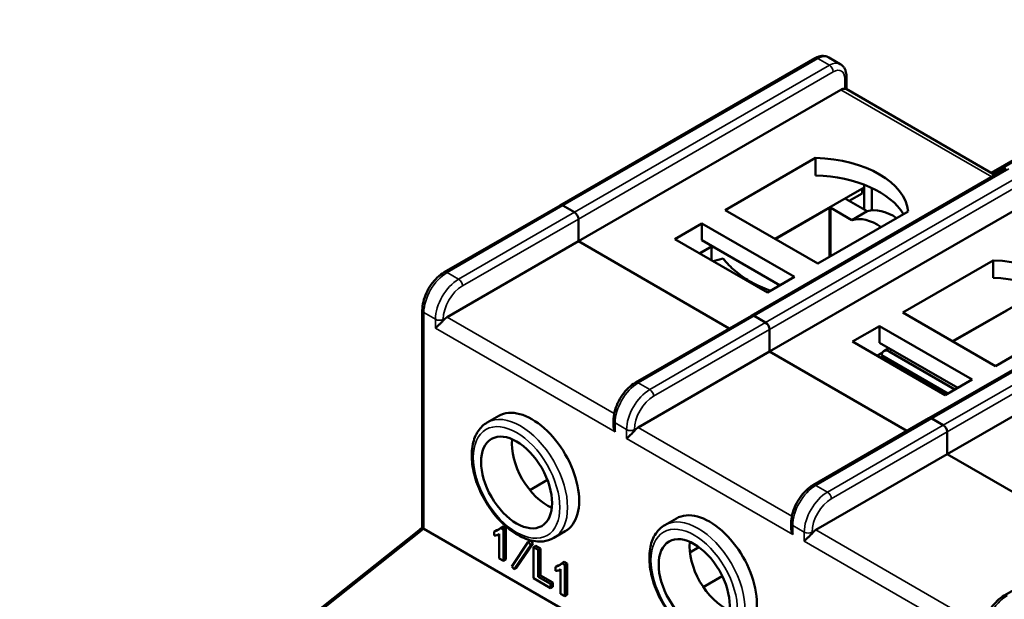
# Model space of a CAD drawing. Header units: millimetres. Extents: x 1656 to 2413, y 1480 to 1749.
# Tile 8 of 9: x 2240 to 2330, y 1645 to 1698. Entities that reach past the tile are written whole.
import ezdxf

# ---------------------------------------------------------------- set-up
doc = ezdxf.new("R2010")
doc.units = ezdxf.units.MM
doc.layers.add('Видимые тонкие (ГОСТ)', color=7, linetype='Continuous', lineweight=35)
doc.layers.add('Видимый контур (ГОСТ)', color=7, linetype='Continuous', lineweight=50)

msp = doc.modelspace()

# ---------------------------------------------------------------- linework, layer by layer
at = {"layer": 'Видимые тонкие (ГОСТ)'}
for p, q in [((2353.198, 1697.756), (2328.919, 1683.739)), ((2312.893, 1694.286), (2289.559, 1680.814)), ((2313.954, 1693.674), (2312.893, 1694.286)), ((2290.619, 1680.202), (2313.954, 1693.674)), ((2314.307, 1693.062), (2290.973, 1679.589)), ((2315.368, 1691.523), (2315.368, 1692.449)), ((2328.833, 1683.45), (2315.014, 1691.429)), ((2330.394, 1684.182), (2307.059, 1670.71)), ((2308.12, 1670.098), (2331.455, 1683.57)), ((2331.808, 1682.957), (2308.474, 1669.485)), ((2289.559, 1680.814), (2278.952, 1674.69)), ((2280.013, 1674.078), (2290.619, 1680.202)), ((2313.935, 1676.109), (2313.935, 1680.599)), ((2314.076, 1676.19), (2314.076, 1680.599)), ((2290.973, 1679.589), (2280.366, 1673.466)), ((2346.657, 1674.793), (2323.323, 1661.32)), ((2278.952, 1674.69), (2280.013, 1674.078)), ((2324.384, 1660.708), (2347.718, 1674.18)), ((2348.072, 1673.568), (2324.737, 1660.096)), ((2277.891, 1670.404), (2276.831, 1671.016)), ((2276.831, 1671.016), (2276.831, 1651.216)), ((2277.891, 1669.587), (2277.891, 1670.404)), ((2278.598, 1670.404), (2278.598, 1670.294)), ((2278.952, 1670.608), (2294.254, 1661.773)), ((2307.059, 1670.71), (2296.453, 1664.586)), ((2294.332, 1660.096), (2277.891, 1669.587)), ((2297.513, 1663.974), (2308.12, 1670.098)), ((2308.474, 1669.485), (2297.867, 1663.362)), ((2319.696, 1667.595), (2319.434, 1667.444)), ((2296.453, 1664.586), (2297.513, 1663.974)), ((2323.323, 1661.32), (2312.716, 1655.197)), ((2295.392, 1660.3), (2294.332, 1660.912)), ((2294.332, 1660.912), (2294.332, 1660.096)), ((2296.453, 1660.504), (2310.518, 1652.384)), ((2313.777, 1654.584), (2324.384, 1660.708)), ((2295.392, 1659.483), (2295.392, 1660.3)), ((2310.595, 1650.706), (2295.392, 1659.483)), ((2296.099, 1660.3), (2296.099, 1660.19)), ((2324.737, 1660.096), (2314.131, 1653.972)), ((2312.716, 1655.197), (2313.777, 1654.584)), ((2311.656, 1650.91), (2310.595, 1651.522)), ((2310.595, 1651.522), (2310.595, 1650.706)), ((2276.66, 1651.083), (2240.092, 1622.128)), ((2311.656, 1650.093), (2311.656, 1650.91)), ((2312.363, 1650.91), (2312.363, 1650.801)), ((2312.716, 1651.114), (2328.019, 1642.279)), ((2328.096, 1640.602), (2311.656, 1650.093))]:
    msp.add_line(p, q, dxfattribs=at)
for centre, major_axis, ratio, start_param, end_param in [((2312.893, 1693.878), (-0.25, 0.433), 0.57735, 5.497787, 6.283185), ((2312.893, 1692.653), (1, 1.732), 0.57735, 0, 0.785398), ((2313.954, 1692.041), (1, 1.732), 0.57735, 0, 0.785398), ((2313.954, 1693.266), (0.25, -0.433), 0.57735, 0.785398, 2.356194), ((2314.307, 1691.837), (0.75, 1.299), 0.57735, 5.497787, 7.068583), ((2315.014, 1692.653), (0.5, 0), 0.57735, 5.497787, 6.283185), ((2278.952, 1674.282), (-0.25, 0.433), 0.57735, 5.497787, 6.283185), ((2278.952, 1672.241), (-1.5, -2.598), 0.57735, 3.926991, 5.497787), ((2280.013, 1671.629), (1.5, 2.598), 0.57735, 0.785398, 2.356194), ((2280.013, 1673.67), (-0.25, 0.433), 0.57735, 3.926991, 5.497787), ((2280.366, 1671.424), (-1.25, -2.165), 0.57735, 3.926991, 5.497787), ((2277.184, 1671.22), (-0.5, 0), 0.57735, 0, 0.785398), ((2278.245, 1670.608), (-0.5, 0), 0.57735, 0.785398, 2.356194), ((2296.453, 1662.137), (-1.5, -2.598), 0.57735, 3.926991, 5.497787), ((2297.513, 1661.524), (1.5, 2.598), 0.57735, 0.785398, 2.356194), ((2296.453, 1664.178), (-0.25, 0.433), 0.57735, 5.497787, 6.283185), ((2297.513, 1663.566), (-0.25, 0.433), 0.57735, 3.926991, 5.497787), ((2297.867, 1661.32), (-1.25, -2.165), 0.57735, 3.926991, 5.497787), ((2285.669, 1655.666), (-3.05, 5.283), 0.57735, 3.141593, 6.283185), ((2294.685, 1661.116), (-0.5, 0), 0.57735, 0, 0.785398), ((2295.746, 1660.504), (-0.5, 0), 0.57735, 0.785398, 2.356194), ((2312.716, 1652.747), (-1.5, -2.598), 0.57735, 3.926991, 5.497787), ((2312.716, 1654.788), (-0.25, 0.433), 0.57735, 5.497787, 6.283185), ((2313.777, 1652.135), (1.5, 2.598), 0.57735, 0.785398, 2.356194), ((2313.777, 1654.176), (-0.25, 0.433), 0.57735, 3.926991, 5.497787), ((2314.131, 1651.931), (-1.25, -2.165), 0.57735, 3.926991, 5.497787), ((2301.933, 1646.276), (-3.05, 5.283), 0.57735, 3.141593, 6.283185), ((2276.973, 1650.909), (-0.297, 0.403), 0.493048, 6.245968, 6.283185), ((2310.949, 1651.726), (-0.5, 0), 0.57735, 0, 0.785398), ((2276.708, 1650.707), (-0.31, 0.392), 0.515698, 5.420451, 6.283185), ((2283.77, 1647.333), (-9.602, -1.232), 0.650823, 5.433083, 5.459114), ((2312.009, 1651.114), (-0.5, 0), 0.57735, 0.785398, 2.356194), ((2330.217, 1642.643), (-1.5, -2.598), 0.57735, 3.926991, 5.497787), ((2330.217, 1644.684), (-0.25, 0.433), 0.57735, 5.497787, 6.283185)]:
    msp.add_ellipse(centre, major_axis=major_axis, ratio=ratio, start_param=start_param, end_param=end_param, dxfattribs=at)
for centre in [(2285.316, 1655.462), (2301.579, 1646.072)]:
    msp.add_ellipse(centre, major_axis=(2.8, -4.85), ratio=0.57735, dxfattribs=at)
at = {"layer": 'Видимый контур (ГОСТ)'}
for p, q in [((2328.773, 1683.823), (2353.052, 1697.841)), ((2312.643, 1694.311), (2289.309, 1680.839)), ((2313.893, 1694.385), (2314.954, 1693.773)), ((2315.514, 1691.478), (2315.514, 1692.653)), ((2315.014, 1691.429), (2290.973, 1677.548)), ((2329.126, 1683.619), (2315.483, 1691.496)), ((2304.408, 1680.406), (2312.687, 1685.186)), ((2312.687, 1683.588), (2312.687, 1685.186)), ((2306.809, 1670.735), (2330.144, 1684.207)), ((2308.954, 1677.781), (2317.151, 1682.464)), ((2316.959, 1682.355), (2316.959, 1681.937)), ((2317.151, 1682.725), (2317.151, 1680.457)), ((2317.828, 1682.439), (2317.828, 1680.382)), ((2332.515, 1681.324), (2308.474, 1667.444)), ((2315.491, 1681.416), (2317.424, 1680.299)), ((2315.761, 1681.26), (2316.959, 1681.937)), ((2289.309, 1680.839), (2278.702, 1674.715)), ((2290.619, 1680.202), (2289.559, 1680.814)), ((2290.619, 1680.202), (2289.559, 1680.814)), ((2312.893, 1675.507), (2304.408, 1680.406)), ((2313.935, 1680.599), (2309.004, 1677.752)), ((2321.172, 1680.287), (2312.893, 1675.507)), ((2316.01, 1679.483), (2314.076, 1680.599)), ((2316.01, 1679.483), (2317.424, 1680.299)), ((2290.973, 1679.589), (2290.973, 1677.548)), ((2290.973, 1679.589), (2290.973, 1677.548)), ((2320.671, 1679.998), (2320.671, 1680.126)), ((2299.812, 1677.752), (2302.286, 1679.181)), ((2302.286, 1677.647), (2302.286, 1679.181)), ((2302.286, 1679.181), (2310.772, 1674.282)), ((2278.952, 1670.608), (2290.973, 1677.548)), ((2290.973, 1677.548), (2304.792, 1669.57)), ((2290.973, 1677.548), (2304.792, 1669.57)), ((2308.297, 1672.853), (2299.812, 1677.752)), ((2309.443, 1673.515), (2302.286, 1677.647)), ((2302.059, 1676.455), (2303.211, 1677.113)), ((2303.22, 1677.107), (2302.074, 1676.446)), ((2303.17, 1675.813), (2303.17, 1676.834)), ((2303.31, 1675.732), (2304.243, 1675.969)), ((2320.671, 1671.016), (2328.95, 1675.796)), ((2328.95, 1674.199), (2328.95, 1675.796)), ((2323.073, 1661.345), (2346.407, 1674.817)), ((2310.772, 1674.282), (2308.297, 1672.853)), ((2325.217, 1668.392), (2333.414, 1673.074)), ((2276.684, 1651.316), (2276.684, 1671.22)), ((2324.737, 1658.054), (2348.779, 1671.935)), ((2330.198, 1671.21), (2325.267, 1668.363)), ((2306.809, 1670.735), (2296.203, 1664.611)), ((2308.12, 1670.098), (2307.059, 1670.71)), ((2308.12, 1670.098), (2307.059, 1670.71)), ((2329.157, 1666.117), (2320.671, 1671.016)), ((2337.435, 1670.897), (2329.157, 1666.117)), ((2308.474, 1669.485), (2308.474, 1667.444)), ((2308.474, 1669.485), (2308.474, 1667.444)), ((2316.075, 1668.363), (2318.55, 1669.791)), ((2318.55, 1668.257), (2318.55, 1669.791)), ((2318.55, 1669.791), (2327.035, 1664.892)), ((2324.56, 1663.464), (2316.075, 1668.363)), ((2325.706, 1664.125), (2318.55, 1668.257)), ((2318.934, 1667.494), (2319.403, 1667.764)), ((2296.453, 1660.504), (2308.474, 1667.444)), ((2308.474, 1667.444), (2321.055, 1660.18)), ((2308.474, 1667.444), (2321.055, 1660.18)), ((2318.322, 1667.065), (2318.787, 1667.331)), ((2318.777, 1667.31), (2318.338, 1667.056)), ((2318.797, 1666.995), (2318.727, 1666.954)), ((2318.727, 1666.832), (2318.727, 1666.954)), ((2318.727, 1666.954), (2324.666, 1663.525)), ((2318.73, 1667.115), (2324.808, 1663.607)), ((2318.797, 1666.995), (2318.797, 1667.077)), ((2318.797, 1666.995), (2324.737, 1663.566)), ((2325.444, 1663.974), (2319.434, 1667.444)), ((2327.035, 1664.892), (2324.56, 1663.464)), ((2282.619, 1660.949), (2283.68, 1661.561)), ((2323.073, 1661.345), (2312.466, 1655.221)), ((2323.323, 1661.32), (2324.384, 1660.708)), ((2324.384, 1660.708), (2323.323, 1661.32)), ((2294.185, 1661.116), (2294.185, 1660.725)), ((2324.737, 1660.096), (2324.737, 1658.054)), ((2324.737, 1660.096), (2324.737, 1658.054)), ((2312.716, 1651.114), (2324.737, 1658.054)), ((2324.737, 1658.054), (2338.556, 1650.076)), ((2324.737, 1658.054), (2338.556, 1650.076)), ((2286.525, 1654.772), (2288.137, 1655.703)), ((2276.684, 1651.317), (2276.677, 1651.312)), ((2284.078, 1651.433), (2283.866, 1651.31)), ((2284.333, 1651.285), (2284.078, 1651.433)), ((2298.883, 1651.559), (2299.944, 1652.171)), ((2310.449, 1651.726), (2310.449, 1651.335)), ((2276.398, 1651.099), (2239.83, 1622.143)), ((2276.831, 1651.216), (2276.831, 1651.216)), ((2329.156, 1621.006), (2276.831, 1651.216)), ((2283.485, 1651.106), (2283.273, 1650.984)), ((2283.273, 1650.984), (2283.273, 1650.615)), ((2283.644, 1650.695), (2283.737, 1650.748)), ((2283.737, 1650.753), (2283.737, 1648.51)), ((2284.121, 1651.163), (2283.866, 1651.31)), ((2284.333, 1651.285), (2284.121, 1651.163)), ((2284.121, 1648.289), (2284.121, 1651.163)), ((2284.333, 1648.411), (2284.333, 1651.285)), ((2288.719, 1650.383), (2289.78, 1650.996)), ((2329.967, 1645.117), (2340.574, 1651.241)), ((2286.393, 1650.014), (2284.875, 1647.765)), ((2285.084, 1647.522), (2286.61, 1649.758)), ((2285.296, 1647.644), (2286.822, 1649.881)), ((2286.605, 1650.136), (2286.393, 1650.014)), ((2286.61, 1649.758), (2286.393, 1650.014)), ((2286.822, 1649.881), (2286.605, 1650.136)), ((2286.822, 1649.881), (2286.61, 1649.758)), ((2287.07, 1649.673), (2286.858, 1649.55)), ((2286.858, 1649.55), (2286.858, 1646.693)), ((2287.284, 1649.304), (2286.858, 1649.55)), ((2287.496, 1649.427), (2287.07, 1649.673)), ((2302.015, 1649.543), (2301.185, 1649.053)), ((2287.496, 1649.427), (2287.284, 1649.304)), ((2287.284, 1646.834), (2287.284, 1649.304)), ((2287.496, 1646.956), (2287.496, 1649.427)), ((2283.737, 1648.51), (2284.121, 1648.289)), ((2284.333, 1648.411), (2284.121, 1648.289)), ((2284.875, 1647.765), (2285.084, 1647.522)), ((2289.095, 1647.868), (2288.883, 1647.745)), ((2288.883, 1647.745), (2288.883, 1647.377)), ((2289.688, 1648.194), (2289.475, 1648.071)), ((2289.73, 1647.924), (2289.475, 1648.071)), ((2289.942, 1648.047), (2289.688, 1648.194)), ((2289.942, 1648.047), (2289.73, 1647.924)), ((2289.73, 1645.05), (2289.73, 1647.924)), ((2289.942, 1645.172), (2289.942, 1648.047)), ((2285.296, 1647.644), (2285.084, 1647.522)), ((2287.496, 1646.956), (2287.284, 1646.834)), ((2288.424, 1646.176), (2287.284, 1646.834)), ((2288.636, 1646.298), (2287.496, 1646.956)), ((2289.254, 1647.456), (2289.347, 1647.51)), ((2289.347, 1647.515), (2289.347, 1645.271)), ((2302.413, 1645.891), (2304.148, 1646.893)), ((2286.858, 1646.693), (2288.424, 1645.788)), ((2288.636, 1646.298), (2288.424, 1646.176)), ((2288.424, 1645.788), (2288.424, 1646.176)), ((2288.636, 1645.911), (2288.424, 1645.788)), ((2288.636, 1645.911), (2288.636, 1646.298)), ((2289.347, 1645.271), (2289.73, 1645.05)), ((2289.942, 1645.172), (2289.73, 1645.05))]:
    msp.add_line(p, q, dxfattribs=at)
for centre, major_axis, ratio, start_param, end_param in [((2315.014, 1690.612), (0.5, 0.866), 0.57735, 0.261799, 0.785398), ((2312.186, 1679.998), (9, 0), 0.57735, 0.055671, 1.515126), ((2312.186, 1678.429), (9, -0.041), 0.574319, 0.322921, 1.517739), ((2314.006, 1680.558), (-2.1, 0), 0.57735, 3.926991, 3.985748), ((2289.559, 1680.406), (-0.25, 0.433), 0.57735, 5.497787, 6.283185), ((2289.559, 1680.406), (-0.25, 0.433), 0.57735, 5.497787, 6.283185), ((2290.619, 1679.794), (-0.25, 0.433), 0.57735, 3.926991, 5.497787), ((2290.619, 1679.794), (0.25, -0.433), 0.57735, 0.785398, 2.356194), ((2314.006, 1680.558), (-0.1, 0), 0.57735, 3.926991, 5.497787), ((2319.804, 1675.374), (-2.75, 4.763), 0.57735, 5.41899, 6.15629), ((2318.39, 1674.557), (-2.75, 4.763), 0.57735, 5.41899, 6.15629), ((2303.877, 1676.426), (0.5, -0.866), 0.57735, 3.54752, 3.926991), ((2328.449, 1670.608), (9, 0), 0.57735, 0.055671, 1.515126), ((2328.45, 1669.039), (9, -0.041), 0.574319, 0.322921, 1.517739), ((2278.952, 1669.791), (0.5, 0.866), 0.57735, 0.785398, 1.308997), ((2307.059, 1670.302), (-0.25, 0.433), 0.57735, 5.497787, 6.283185), ((2307.059, 1670.302), (-0.25, 0.433), 0.57735, 5.497787, 6.283185), ((2308.12, 1669.689), (-0.25, 0.433), 0.57735, 3.926991, 5.497787), ((2308.12, 1669.689), (0.25, -0.433), 0.57735, 0.785398, 2.356194), ((2319.434, 1666.628), (-0.5, 0.866), 0.57735, 5.497787, 6.968416), ((2286.73, 1656.278), (3.05, -5.283), 0.57735, 0, 3.141593), ((2323.323, 1660.912), (-0.25, 0.433), 0.57735, 5.497787, 6.283185), ((2323.323, 1660.912), (-0.25, 0.433), 0.57735, 5.497787, 6.283185), ((2296.453, 1659.687), (0.5, 0.866), 0.57735, 0.785398, 1.308997), ((2324.384, 1660.3), (-0.25, 0.433), 0.57735, 3.926991, 5.497787), ((2324.384, 1660.3), (0.25, -0.433), 0.57735, 0.785398, 2.356194), ((2288.144, 1657.095), (-2.3, 3.984), 0.57735, 0.662228, 2.479365), ((2302.994, 1646.889), (3.05, -5.283), 0.57735, 0, 3.141593), ((2312.716, 1650.298), (0.5, 0.866), 0.57735, 0.785398, 1.308997), ((2304.408, 1647.705), (-2.3, 3.984), 0.57735, 0.662228, 2.479365)]:
    msp.add_ellipse(centre, major_axis=major_axis, ratio=ratio, start_param=start_param, end_param=end_param, dxfattribs=at)
for centre in [(2285.316, 1655.462), (2301.579, 1646.072)]:
    msp.add_ellipse(centre, major_axis=(2.3, -3.984), ratio=0.57735, dxfattribs=at)
for points, knots in [([(2312.643, 1694.311), (2312.718, 1694.355), (2312.796, 1694.392), (2312.955, 1694.455), (2313.037, 1694.48), (2313.206, 1694.515), (2313.293, 1694.524), (2313.468, 1694.522), (2313.556, 1694.511), (2313.73, 1694.465), (2313.815, 1694.431), (2313.893, 1694.385)], [3.1415927, 3.1415927, 3.1415927, 3.1415927, 3.2986723, 3.2986723, 3.4557519, 3.4557519, 3.6128316, 3.6128316, 3.7699112, 3.7699112, 3.9269908, 3.9269908, 3.9269908, 3.9269908]), ([(2315.514, 1692.653), (2315.514, 1692.74), (2315.509, 1692.826), (2315.483, 1692.996), (2315.464, 1693.08), (2315.409, 1693.243), (2315.374, 1693.322), (2315.284, 1693.473), (2315.23, 1693.544), (2315.104, 1693.672), (2315.032, 1693.728), (2314.954, 1693.773)], [1.5707963, 1.5707963, 1.5707963, 1.5707963, 1.727876, 1.727876, 1.8849556, 1.8849556, 2.0420352, 2.0420352, 2.1991149, 2.1991149, 2.3561945, 2.3561945, 2.3561945, 2.3561945]), ([(2315.483, 1691.496), (2315.482, 1691.497), (2315.482, 1691.497), (2315.457, 1691.51), (2315.419, 1691.519), (2315.368, 1691.523)], [-0.29279713, -0.29279713, -0.29279713, -0.29279713, -0.29230374, -0.29230374, -0.26722272, -0.26722272, -0.26722272, -0.26722272]), ([(2308.58, 1673.017), (2308.473, 1673.055), (2308.368, 1673.095), (2307.672, 1673.366), (2307.137, 1673.621), (2306.161, 1674.184), (2305.72, 1674.493), (2304.919, 1675.178), (2304.56, 1675.554), (2304.243, 1675.969)], [0.2065744, 0.2065744, 0.2065744, 0.2065744, 0.25, 0.25, 0.5, 0.5, 0.75, 0.75, 1, 1, 1, 1]), ([(2276.684, 1671.22), (2276.684, 1671.479), (2276.719, 1671.748), (2276.85, 1672.289), (2276.946, 1672.561), (2277.189, 1673.088), (2277.337, 1673.344), (2277.672, 1673.818), (2277.859, 1674.037), (2278.262, 1674.421), (2278.478, 1674.586), (2278.702, 1674.715)], [1.570796, 1.570796, 1.570796, 1.570796, 1.884956, 1.884956, 2.199115, 2.199115, 2.513274, 2.513274, 2.827433, 2.827433, 3.141593, 3.141593, 3.141593, 3.141593]), ([(2278.598, 1670.294), (2278.547, 1670.231), (2278.486, 1670.165), (2278.362, 1670.039), (2278.299, 1669.98), (2278.11, 1669.801), (2277.975, 1669.676), (2277.891, 1669.587)], [-0.1119079, -0.1119079, -0.1119079, -0.1119079, -0.0868269, -0.0868269, -0.0617459, -0.0617459, 0, 0, 0, 0]), ([(2296.203, 1664.611), (2295.978, 1664.482), (2295.763, 1664.317), (2295.36, 1663.933), (2295.173, 1663.714), (2294.838, 1663.239), (2294.69, 1662.984), (2294.447, 1662.457), (2294.351, 1662.185), (2294.22, 1661.644), (2294.185, 1661.375), (2294.185, 1661.116)], [3.141593, 3.141593, 3.141593, 3.141593, 3.455752, 3.455752, 3.769911, 3.769911, 4.08407, 4.08407, 4.39823, 4.39823, 4.712389, 4.712389, 4.712389, 4.712389]), ([(2282.619, 1660.949), (2282.292, 1660.76), (2282.012, 1660.491), (2281.562, 1659.819), (2281.4, 1659.408), (2281.205, 1658.462), (2281.184, 1657.919), (2281.295, 1656.773), (2281.43, 1656.169), (2281.835, 1654.969), (2282.106, 1654.374), (2282.755, 1653.247), (2283.133, 1652.715), (2283.963, 1651.765), (2284.415, 1651.347), (2285.356, 1650.667), (2285.845, 1650.406), (2286.814, 1650.085), (2287.295, 1650.02), (2288.096, 1650.109), (2288.426, 1650.214), (2288.719, 1650.383)], [3.926991, 3.926991, 3.926991, 3.926991, 4.203761, 4.203761, 4.502167, 4.502167, 4.83013, 4.83013, 5.164087, 5.164087, 5.495899, 5.495899, 5.826616, 5.826616, 6.158399, 6.158399, 6.492334, 6.492334, 6.820355, 6.820355, 7.068583, 7.068583, 7.068583, 7.068583]), ([(2294.332, 1660.096), (2294.286, 1660.196), (2294.246, 1660.31), (2294.197, 1660.527), (2294.185, 1660.629), (2294.185, 1660.725)], [-0.37909221, -0.37909221, -0.37909221, -0.37909221, -0.3458278, -0.3458278, -0.31743093, -0.31743093, -0.31743093, -0.31743093]), ([(2296.099, 1660.19), (2296.053, 1660.133), (2295.998, 1660.073), (2295.885, 1659.958), (2295.828, 1659.903), (2295.704, 1659.785), (2295.629, 1659.715), (2295.496, 1659.588), (2295.437, 1659.531), (2295.392, 1659.483)], [-0.1118695, -0.1118695, -0.1118695, -0.1118695, -0.0891992, -0.0891992, -0.0665288, -0.0665288, -0.0332644, -0.0332644, 0, 0, 0, 0]), ([(2312.466, 1655.221), (2312.242, 1655.092), (2312.027, 1654.927), (2311.624, 1654.543), (2311.436, 1654.324), (2311.101, 1653.85), (2310.954, 1653.594), (2310.71, 1653.067), (2310.615, 1652.795), (2310.484, 1652.254), (2310.449, 1651.986), (2310.449, 1651.726)], [3.141593, 3.141593, 3.141593, 3.141593, 3.455752, 3.455752, 3.769911, 3.769911, 4.08407, 4.08407, 4.39823, 4.39823, 4.712389, 4.712389, 4.712389, 4.712389]), ([(2276.684, 1651.316), (2276.684, 1651.314), (2276.686, 1651.311), (2276.696, 1651.302), (2276.704, 1651.295), (2276.73, 1651.277), (2276.748, 1651.266), (2276.787, 1651.241), (2276.808, 1651.229), (2276.831, 1651.216)], [0.00129339, 0.00129339, 0.00129339, 0.00129339, 0.0104072, 0.0104072, 0.02156391, 0.02156391, 0.03353717, 0.03353717, 0.04323953, 0.04323953, 0.04323953, 0.04323953]), ([(2298.883, 1651.559), (2298.555, 1651.37), (2298.275, 1651.101), (2297.825, 1650.429), (2297.664, 1650.018), (2297.468, 1649.073), (2297.448, 1648.529), (2297.559, 1647.383), (2297.693, 1646.779), (2298.099, 1645.579), (2298.369, 1644.984), (2299.018, 1643.857), (2299.396, 1643.325), (2300.226, 1642.376), (2300.678, 1641.958), (2301.619, 1641.278), (2302.109, 1641.017), (2303.077, 1640.695), (2303.558, 1640.631), (2304.359, 1640.719), (2304.689, 1640.824), (2304.983, 1640.994)], [3.926991, 3.926991, 3.926991, 3.926991, 4.203761, 4.203761, 4.502167, 4.502167, 4.83013, 4.83013, 5.164087, 5.164087, 5.495899, 5.495899, 5.826616, 5.826616, 6.158399, 6.158399, 6.492334, 6.492334, 6.820355, 6.820355, 7.068583, 7.068583, 7.068583, 7.068583]), ([(2283.866, 1651.31), (2283.791, 1651.241), (2283.622, 1651.083), (2283.398, 1651.019), (2283.273, 1650.984)], [0, 0, 0, 0, 0.4400996, 1, 1, 1, 1]), ([(2283.273, 1650.615), (2283.351, 1650.615), (2283.527, 1650.615), (2283.662, 1650.704), (2283.737, 1650.753)], [0, 0, 0, 0, 0.442029, 1, 1, 1, 1]), ([(2312.363, 1650.801), (2312.316, 1650.743), (2312.261, 1650.683), (2312.149, 1650.568), (2312.092, 1650.513), (2311.968, 1650.395), (2311.893, 1650.325), (2311.759, 1650.199), (2311.701, 1650.141), (2311.656, 1650.093)], [-0.1118695, -0.1118695, -0.1118695, -0.1118695, -0.0891992, -0.0891992, -0.0665288, -0.0665288, -0.0332644, -0.0332644, 0, 0, 0, 0]), ([(2289.475, 1648.071), (2289.401, 1648.002), (2289.231, 1647.844), (2289.008, 1647.781), (2288.883, 1647.745)], [0, 0, 0, 0, 0.4401, 1, 1, 1, 1]), ([(2288.883, 1647.377), (2288.96, 1647.377), (2289.136, 1647.377), (2289.271, 1647.465), (2289.347, 1647.515)], [0, 0, 0, 0, 0.4420294, 1, 1, 1, 1]), ([(2329.967, 1645.117), (2329.743, 1644.988), (2329.527, 1644.823), (2329.125, 1644.439), (2328.937, 1644.22), (2328.602, 1643.746), (2328.455, 1643.49), (2328.211, 1642.963), (2328.115, 1642.691), (2327.985, 1642.15), (2327.949, 1641.881), (2327.949, 1641.622)], [3.141593, 3.141593, 3.141593, 3.141593, 3.455752, 3.455752, 3.769911, 3.769911, 4.08407, 4.08407, 4.39823, 4.39823, 4.712389, 4.712389, 4.712389, 4.712389])]:
    msp.add_open_spline(points, degree=3, knots=knots, dxfattribs=at)
for points in [[(2310.595, 1650.706), (2310.511, 1650.892), (2310.449, 1651.131), (2310.449, 1651.335)], [(2276.398, 1651.099), (2276.489, 1651.171), (2276.582, 1651.242), (2276.677, 1651.312)], [(2283.721, 1651.182), (2283.645, 1651.152), (2283.565, 1651.129), (2283.485, 1651.106)], [(2289.33, 1647.944), (2289.255, 1647.913), (2289.175, 1647.89), (2289.095, 1647.868)]]:
    msp.add_open_spline(points, degree=3, dxfattribs=at)

doc.saveas('drawing.dxf')
